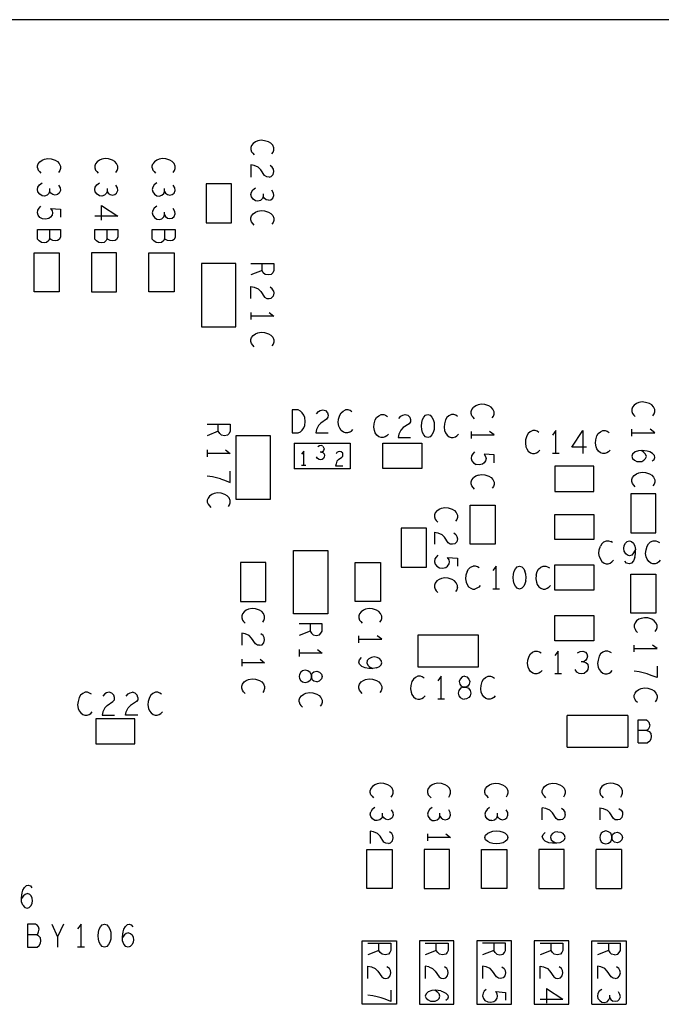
# Model space of a CAD drawing. Extents: x 17.9 to 50.9, y 20.7 to 41.7.
# Tile 12 of 14: x 34.3 to 37.1, y 32.5 to 36.8. Entities that reach past the tile are written whole.
import ezdxf

# ---------------------------------------------------------------- set-up
doc = ezdxf.new("R2010")
doc.units = 0
doc.layers.add('RVP8-IFD_E_bas', color=2, linetype='CONTINUOUS')

msp = doc.modelspace()

# ---------------------------------------------------------------- linework, layer by layer
at = {"layer": 'RVP8-IFD_E_bas'}
for points in [[(43.934, 28.771), (43.934, 36.771), (25.934, 36.771), (25.934, 36.771)], [(35.416, 36.186), (35.421, 36.194), (35.424, 36.203), (35.424, 36.213), (35.419, 36.224), (35.411, 36.233), (35.401, 36.239), (35.384, 36.244), (35.369, 36.246), (35.354, 36.243), (35.344, 36.239), (35.334, 36.232), (35.327, 36.223), (35.324, 36.214), (35.324, 36.205), (35.327, 36.196), (35.333, 36.189), (35.339, 36.182)], [(34.394, 36.125), (34.394, 36.134), (34.397, 36.143), (34.404, 36.152), (34.414, 36.159), (34.424, 36.163), (34.439, 36.166), (34.454, 36.165), (34.471, 36.159), (34.481, 36.153), (34.489, 36.144), (34.494, 36.133), (34.494, 36.123), (34.491, 36.114), (34.486, 36.106)], [(34.736, 36.106), (34.741, 36.114), (34.744, 36.123), (34.744, 36.133), (34.739, 36.144), (34.731, 36.153), (34.721, 36.159), (34.704, 36.165), (34.689, 36.166), (34.674, 36.163), (34.664, 36.159), (34.654, 36.152), (34.647, 36.143), (34.644, 36.134), (34.644, 36.125), (34.647, 36.116), (34.653, 36.109), (34.659, 36.102)], [(34.986, 36.106), (34.991, 36.114), (34.994, 36.123), (34.994, 36.133), (34.989, 36.144), (34.981, 36.153), (34.971, 36.159), (34.954, 36.165), (34.939, 36.166), (34.924, 36.163), (34.914, 36.159), (34.904, 36.152), (34.897, 36.143)], [(34.394, 36.125), (34.397, 36.116), (34.403, 36.109), (34.409, 36.102)], [(34.894, 36.125), (34.894, 36.134), (34.897, 36.143)], [(34.894, 36.125), (34.897, 36.116), (34.903, 36.109)], [(35.403, 36.085), (35.393, 36.087), (35.384, 36.092), (35.368, 36.117), (35.356, 36.129), (35.339, 36.136), (35.324, 36.139), (35.324, 36.085)], [(35.403, 36.085), (35.412, 36.088), (35.421, 36.097), (35.424, 36.11), (35.423, 36.12), (35.417, 36.129), (35.408, 36.136)], [(34.903, 36.109), (34.909, 36.102)], [(34.486, 36.05), (34.493, 36.038), (34.494, 36.027), (34.489, 36.016), (34.481, 36.009), (34.471, 36.007), (34.461, 36.009), (34.452, 36.016), (34.447, 36.023), (34.444, 36.014), (34.436, 36.006), (34.424, 36.003), (34.414, 36.004), (34.404, 36.011), (34.396, 36.021), (34.394, 36.031), (34.396, 36.042), (34.403, 36.052), (34.414, 36.06)], [(34.447, 36.035), (34.447, 36.023)], [(34.664, 36.004), (34.654, 36.011), (34.646, 36.021), (34.644, 36.031), (34.646, 36.042), (34.653, 36.052), (34.664, 36.06)], [(34.697, 36.035), (34.697, 36.023), (34.694, 36.014), (34.686, 36.006), (34.674, 36.003), (34.664, 36.004)], [(34.697, 36.023), (34.702, 36.016), (34.711, 36.009), (34.721, 36.007), (34.731, 36.009), (34.739, 36.016), (34.744, 36.027), (34.743, 36.038), (34.736, 36.05)], [(34.903, 36.052), (34.896, 36.042), (34.894, 36.031), (34.896, 36.021), (34.904, 36.011), (34.914, 36.004), (34.924, 36.003), (34.936, 36.006), (34.944, 36.014), (34.947, 36.023), (34.947, 36.035)], [(34.914, 36.06), (34.903, 36.052)], [(34.947, 36.023), (34.952, 36.016), (34.961, 36.009), (34.971, 36.007), (34.981, 36.009), (34.989, 36.016), (34.994, 36.027), (34.993, 36.038), (34.986, 36.05)], [(35.401, 35.985), (35.391, 35.987), (35.382, 35.994), (35.377, 36.001), (35.374, 35.992), (35.366, 35.984), (35.354, 35.981), (35.344, 35.982), (35.334, 35.989), (35.326, 35.999), (35.324, 36.009), (35.326, 36.02), (35.333, 36.03), (35.344, 36.038)], [(35.401, 35.985), (35.411, 35.987), (35.419, 35.994), (35.424, 36.005), (35.423, 36.016), (35.416, 36.028)], [(35.377, 36.013), (35.377, 36.001)], [(34.458, 35.92), (34.451, 35.911), (34.443, 35.905), (34.429, 35.902), (34.416, 35.903), (34.404, 35.91), (34.397, 35.919), (34.394, 35.93), (34.396, 35.942), (34.401, 35.95), (34.409, 35.958)], [(34.451, 35.949), (34.494, 35.945), (34.494, 35.911)], [(34.451, 35.949), (34.458, 35.938), (34.459, 35.929), (34.458, 35.92)], [(34.673, 35.898), (34.673, 35.962), (34.744, 35.915), (34.644, 35.915)], [(34.914, 35.958), (34.903, 35.95), (34.896, 35.94), (34.894, 35.929), (34.896, 35.919), (34.904, 35.909), (34.914, 35.902), (34.924, 35.901), (34.936, 35.903), (34.944, 35.912), (34.947, 35.921), (34.947, 35.933)], [(34.947, 35.921), (34.952, 35.914), (34.961, 35.907), (34.971, 35.905), (34.981, 35.907), (34.989, 35.914), (34.994, 35.925), (34.993, 35.936), (34.986, 35.948)], [(35.339, 35.876), (35.333, 35.883), (35.327, 35.89), (35.324, 35.899), (35.324, 35.908), (35.327, 35.917), (35.334, 35.926), (35.344, 35.933), (35.354, 35.937), (35.369, 35.94), (35.384, 35.938), (35.401, 35.933), (35.411, 35.927), (35.419, 35.918), (35.424, 35.907), (35.424, 35.897), (35.421, 35.888), (35.416, 35.88)], [(34.447, 35.857), (34.447, 35.818), (34.444, 35.809), (34.434, 35.801), (34.423, 35.799), (34.411, 35.801), (34.401, 35.807), (34.394, 35.815), (34.394, 35.857), (34.494, 35.857), (34.494, 35.823), (34.489, 35.814), (34.482, 35.809), (34.472, 35.807), (34.461, 35.809), (34.452, 35.813), (34.447, 35.818)], [(34.697, 35.818), (34.697, 35.857)], [(34.947, 35.857), (34.947, 35.818)], [(35.324, 35.709), (35.424, 35.709), (35.424, 35.678)], [(35.373, 35.678), (35.373, 35.709)], [(35.399, 35.659), (35.386, 35.661), (35.377, 35.669), (35.373, 35.678), (35.324, 35.659)], [(35.419, 35.668), (35.412, 35.661), (35.399, 35.659)], [(35.424, 35.678), (35.419, 35.668)], [(35.324, 35.556), (35.324, 35.609), (35.339, 35.606), (35.356, 35.599), (35.368, 35.587), (35.384, 35.562), (35.393, 35.557), (35.403, 35.556), (35.412, 35.558)], [(35.423, 35.59), (35.417, 35.599), (35.408, 35.606)], [(35.423, 35.59), (35.424, 35.58), (35.421, 35.567), (35.412, 35.558)], [(35.324, 35.495), (35.324, 35.465)], [(35.424, 35.48), (35.324, 35.48)], [(35.404, 35.495), (35.424, 35.48)], [(35.339, 35.346), (35.333, 35.353), (35.327, 35.36), (35.324, 35.369), (35.324, 35.378), (35.327, 35.387), (35.334, 35.396), (35.344, 35.403), (35.354, 35.407), (35.369, 35.41), (35.384, 35.409), (35.401, 35.403)], [(35.401, 35.403), (35.411, 35.397), (35.419, 35.388), (35.424, 35.377), (35.424, 35.367), (35.421, 35.358), (35.416, 35.35)], [(36.376, 35.036), (36.381, 35.044), (36.384, 35.053), (36.384, 35.063), (36.379, 35.074), (36.371, 35.083), (36.361, 35.089), (36.344, 35.095), (36.329, 35.096), (36.314, 35.093), (36.304, 35.089), (36.294, 35.082)], [(37.076, 35.046), (37.081, 35.054), (37.084, 35.063), (37.084, 35.073), (37.079, 35.084), (37.071, 35.093), (37.061, 35.099), (37.044, 35.104), (37.029, 35.106), (37.014, 35.103), (37.004, 35.099), (36.994, 35.092), (36.987, 35.083), (36.984, 35.074), (36.984, 35.065), (36.987, 35.056), (36.993, 35.049), (36.999, 35.042)], [(35.61, 35.054), (35.618, 35.064), (35.626, 35.069), (35.637, 35.071), (35.649, 35.068), (35.658, 35.059), (35.661, 35.049), (35.66, 35.039), (35.654, 35.031), (35.629, 35.014), (35.618, 35.003), (35.61, 34.986), (35.607, 34.971), (35.661, 34.971)], [(35.736, 34.971), (35.727, 34.974), (35.718, 34.981), (35.711, 34.991), (35.707, 35.001), (35.704, 35.016), (35.706, 35.031), (35.711, 35.048), (35.717, 35.058), (35.726, 35.066), (35.737, 35.071)], [(35.764, 35.063), (35.756, 35.068), (35.748, 35.071), (35.737, 35.071)], [(35.873, 34.961), (35.866, 34.971), (35.862, 34.981), (35.86, 34.996), (35.861, 35.011), (35.866, 35.028), (35.872, 35.038), (35.881, 35.046), (35.892, 35.051), (35.903, 35.051), (35.911, 35.048), (35.919, 35.043)], [(35.969, 35.034), (35.977, 35.044), (35.986, 35.049), (35.996, 35.051), (36.008, 35.048), (36.017, 35.039), (36.02, 35.029), (36.019, 35.019), (36.013, 35.011), (35.988, 34.994), (35.977, 34.983), (35.969, 34.966), (35.966, 34.951), (36.02, 34.951)], [(36.225, 35.043), (36.217, 35.048), (36.208, 35.051), (36.198, 35.051), (36.187, 35.046), (36.178, 35.038), (36.172, 35.028), (36.167, 35.011), (36.166, 34.996)], [(36.299, 35.032), (36.292, 35.039), (36.287, 35.046), (36.284, 35.055), (36.284, 35.064), (36.287, 35.073), (36.294, 35.082)], [(35.134, 35.009), (35.234, 35.009)], [(35.182, 34.978), (35.182, 35.009)], [(35.234, 35.009), (35.234, 34.978), (35.229, 34.968)], [(35.222, 34.961), (35.209, 34.959), (35.196, 34.961), (35.188, 34.969), (35.182, 34.978), (35.134, 34.959)], [(35.229, 34.968), (35.222, 34.961)], [(35.754, 34.974), (35.745, 34.971), (35.736, 34.971)], [(35.754, 34.974), (35.762, 34.979), (35.768, 34.986)], [(35.923, 34.966), (35.917, 34.959), (35.909, 34.954), (35.9, 34.951), (35.891, 34.951), (35.882, 34.954), (35.873, 34.961)], [(36.166, 34.996), (36.168, 34.981), (36.172, 34.971), (36.179, 34.961), (36.188, 34.954), (36.197, 34.951), (36.206, 34.951), (36.215, 34.954), (36.222, 34.959), (36.229, 34.966)], [(36.284, 34.977), (36.284, 34.947)], [(36.284, 34.962), (36.384, 34.962)], [(36.384, 34.962), (36.364, 34.977)], [(36.579, 34.973), (36.571, 34.978), (36.563, 34.981), (36.552, 34.981), (36.541, 34.976), (36.532, 34.968), (36.526, 34.958), (36.521, 34.941), (36.52, 34.926), (36.522, 34.911), (36.526, 34.901), (36.533, 34.891), (36.542, 34.884), (36.551, 34.881), (36.56, 34.881), (36.569, 34.884), (36.576, 34.889), (36.583, 34.896)], [(36.653, 34.881), (36.653, 34.981), (36.638, 34.961)], [(36.787, 34.909), (36.723, 34.909), (36.77, 34.981), (36.77, 34.881)], [(36.857, 34.881), (36.848, 34.884), (36.839, 34.891), (36.832, 34.901), (36.828, 34.911), (36.826, 34.926), (36.827, 34.941), (36.832, 34.958), (36.838, 34.968), (36.847, 34.976), (36.858, 34.981), (36.868, 34.981), (36.877, 34.978), (36.885, 34.973)], [(36.984, 34.957), (36.984, 34.987)], [(36.984, 34.972), (37.084, 34.972), (37.064, 34.987)], [(35.512, 34.927), (35.512, 34.815)], [(35.512, 34.927), (35.756, 34.927)], [(35.637, 34.913), (35.63, 34.916), (35.623, 34.915), (35.616, 34.911)], [(35.637, 34.913), (35.641, 34.908), (35.643, 34.902), (35.641, 34.895), (35.637, 34.89), (35.632, 34.887), (35.626, 34.887)], [(35.756, 34.927), (35.756, 34.815)], [(35.134, 34.897), (35.134, 34.867)], [(35.234, 34.882), (35.134, 34.882)], [(35.214, 34.897), (35.234, 34.882)], [(35.554, 34.829), (35.554, 34.891), (35.545, 34.879)], [(35.632, 34.887), (35.638, 34.885), (35.643, 34.88), (35.645, 34.873), (35.644, 34.867), (35.64, 34.86), (35.634, 34.855), (35.628, 34.854), (35.621, 34.855), (35.615, 34.859), (35.61, 34.867)], [(35.704, 34.889), (35.699, 34.886), (35.695, 34.88)], [(35.699, 34.848), (35.706, 34.855), (35.721, 34.865), (35.724, 34.87), (35.725, 34.877), (35.724, 34.883), (35.718, 34.888), (35.711, 34.89), (35.704, 34.889)], [(36.299, 34.888), (36.291, 34.88), (36.286, 34.871), (36.284, 34.86), (36.287, 34.849), (36.294, 34.84), (36.306, 34.833)], [(36.384, 34.875), (36.341, 34.879), (36.347, 34.868), (36.349, 34.859), (36.347, 34.85), (36.341, 34.841), (36.333, 34.835), (36.319, 34.832), (36.306, 34.833)], [(36.384, 34.841), (36.384, 34.875)], [(36.668, 34.881), (36.638, 34.881)], [(36.889, 34.896), (36.882, 34.889), (36.875, 34.884), (36.866, 34.881), (36.857, 34.881)], [(37.072, 34.849), (37.081, 34.855), (37.084, 34.864), (37.083, 34.873), (37.074, 34.882), (37.063, 34.888), (37.051, 34.892), (37.029, 34.894), (37.013, 34.893), (36.998, 34.888), (36.987, 34.879), (36.984, 34.869), (36.987, 34.86), (36.996, 34.852), (37.006, 34.847), (37.016, 34.846), (37.028, 34.847), (37.037, 34.852), (37.044, 34.859), (37.048, 34.868), (37.044, 34.878), (37.037, 34.885), (37.026, 34.894)], [(35.563, 34.829), (35.545, 34.829)], [(35.699, 34.848), (35.695, 34.837), (35.693, 34.828), (35.725, 34.828)], [(35.191, 34.771), (35.209, 34.765), (35.234, 34.755), (35.234, 34.805)], [(35.756, 34.815), (35.512, 34.815)], [(36.314, 34.787), (36.304, 34.783), (36.294, 34.776)], [(36.314, 34.787), (36.329, 34.79), (36.344, 34.789), (36.361, 34.783), (36.371, 34.777), (36.379, 34.768), (36.384, 34.757), (36.384, 34.747), (36.381, 34.738), (36.376, 34.73)], [(36.999, 34.736), (36.993, 34.743), (36.987, 34.75), (36.984, 34.759), (36.984, 34.768), (36.987, 34.777), (36.994, 34.786), (37.004, 34.793), (37.014, 34.797), (37.029, 34.8), (37.044, 34.799), (37.061, 34.793), (37.071, 34.787), (37.079, 34.778), (37.084, 34.767), (37.084, 34.757), (37.081, 34.748), (37.076, 34.74)], [(35.191, 34.771), (35.174, 34.776), (35.156, 34.78), (35.134, 34.783)], [(36.299, 34.726), (36.292, 34.733), (36.287, 34.74), (36.284, 34.749), (36.284, 34.758), (36.287, 34.767), (36.294, 34.776)], [(35.226, 34.65), (35.231, 34.658), (35.234, 34.667), (35.234, 34.677), (35.229, 34.688), (35.221, 34.697), (35.211, 34.703), (35.194, 34.708), (35.179, 34.71), (35.164, 34.707), (35.154, 34.703), (35.144, 34.696), (35.138, 34.687), (35.134, 34.678), (35.134, 34.669), (35.138, 34.66), (35.143, 34.653), (35.149, 34.646)], [(36.134, 34.632), (36.127, 34.623), (36.124, 34.614), (36.124, 34.605), (36.127, 34.596), (36.132, 34.589), (36.139, 34.582)], [(36.134, 34.632), (36.144, 34.639), (36.154, 34.643), (36.169, 34.646), (36.184, 34.645), (36.201, 34.639), (36.211, 34.633), (36.219, 34.624), (36.224, 34.613), (36.224, 34.603), (36.221, 34.594), (36.216, 34.586)], [(36.124, 34.539), (36.139, 34.536), (36.156, 34.529), (36.167, 34.517)], [(36.124, 34.539), (36.124, 34.486)], [(36.208, 34.536), (36.217, 34.529), (36.222, 34.52), (36.224, 34.51), (36.221, 34.497), (36.213, 34.488), (36.202, 34.486), (36.193, 34.487), (36.184, 34.492), (36.167, 34.517)], [(36.853, 34.488), (36.847, 34.478)], [(36.853, 34.488), (36.862, 34.496)], [(36.862, 34.496), (36.873, 34.501), (36.883, 34.501), (36.892, 34.498)], [(36.9, 34.493), (36.892, 34.498)], [(37.085, 34.401), (37.076, 34.401), (37.067, 34.404), (37.058, 34.411), (37.051, 34.421), (37.047, 34.431), (37.044, 34.446), (37.046, 34.461), (37.051, 34.478), (37.057, 34.488), (37.066, 34.496), (37.077, 34.501)], [(37.077, 34.501), (37.088, 34.501)], [(37.088, 34.501), (37.096, 34.498), (37.104, 34.493)], [(36.843, 34.431), (36.84, 34.446), (36.842, 34.461), (36.847, 34.478)], [(36.997, 34.429), (37, 34.444), (37, 34.463)], [(36.139, 34.438), (36.131, 34.43), (36.126, 34.422), (36.124, 34.41), (36.127, 34.399), (36.134, 34.39), (36.146, 34.383), (36.159, 34.382), (36.173, 34.385), (36.181, 34.391), (36.188, 34.4), (36.189, 34.409), (36.188, 34.418), (36.181, 34.429), (36.224, 34.425), (36.224, 34.391)], [(36.843, 34.431), (36.847, 34.421), (36.854, 34.411)], [(36.854, 34.411), (36.863, 34.404), (36.872, 34.401), (36.881, 34.401), (36.89, 34.404), (36.897, 34.409), (36.904, 34.416)], [(36.997, 34.429), (36.991, 34.414), (36.982, 34.404), (36.972, 34.401), (36.961, 34.404), (36.953, 34.413)], [(37.108, 34.416), (37.102, 34.409), (37.094, 34.404), (37.085, 34.401)], [(36.266, 34.368), (36.261, 34.351), (36.259, 34.336), (36.262, 34.321), (36.266, 34.311), (36.273, 34.301), (36.282, 34.294), (36.291, 34.291), (36.3, 34.291)], [(36.266, 34.368), (36.272, 34.378), (36.281, 34.386), (36.292, 34.391)], [(36.319, 34.383), (36.311, 34.388), (36.303, 34.391), (36.292, 34.391)], [(36.393, 34.291), (36.393, 34.391), (36.378, 34.371)], [(36.495, 34.291), (36.485, 34.294), (36.477, 34.303), (36.472, 34.313), (36.468, 34.326), (36.467, 34.341), (36.468, 34.356), (36.472, 34.369), (36.477, 34.379), (36.485, 34.388), (36.495, 34.391), (36.505, 34.388), (36.513, 34.379), (36.518, 34.369)], [(36.522, 34.326), (36.523, 34.341), (36.522, 34.356), (36.518, 34.369)], [(36.567, 34.351), (36.572, 34.368), (36.578, 34.378), (36.587, 34.386), (36.598, 34.391), (36.609, 34.391), (36.617, 34.388), (36.625, 34.383)], [(36.224, 34.297), (36.224, 34.307), (36.219, 34.318), (36.211, 34.327), (36.201, 34.333), (36.184, 34.339), (36.169, 34.34), (36.154, 34.337), (36.144, 34.333), (36.134, 34.326), (36.127, 34.317), (36.124, 34.308), (36.124, 34.299), (36.127, 34.29), (36.132, 34.283), (36.139, 34.276)], [(36.522, 34.326), (36.518, 34.313), (36.513, 34.303), (36.505, 34.294), (36.495, 34.291)], [(36.567, 34.351), (36.565, 34.336), (36.568, 34.321), (36.572, 34.311), (36.579, 34.301), (36.588, 34.294), (36.597, 34.291), (36.606, 34.291), (36.615, 34.294), (36.623, 34.299), (36.629, 34.306)], [(36.224, 34.297), (36.221, 34.288), (36.216, 34.28)], [(36.323, 34.306), (36.317, 34.299), (36.309, 34.294), (36.3, 34.291)], [(36.408, 34.291), (36.378, 34.291)], [(35.376, 34.146), (35.381, 34.154), (35.384, 34.163), (35.384, 34.173), (35.379, 34.184), (35.371, 34.193), (35.361, 34.199), (35.344, 34.204), (35.329, 34.206), (35.314, 34.203), (35.304, 34.199), (35.294, 34.192), (35.287, 34.183), (35.284, 34.174), (35.284, 34.165), (35.287, 34.156), (35.292, 34.149), (35.299, 34.142)], [(35.886, 34.146), (35.891, 34.154), (35.894, 34.163), (35.894, 34.173), (35.889, 34.184), (35.881, 34.193), (35.871, 34.199), (35.854, 34.204), (35.839, 34.206), (35.824, 34.203), (35.814, 34.199), (35.804, 34.192), (35.798, 34.183), (35.794, 34.174), (35.794, 34.165), (35.798, 34.156), (35.803, 34.149), (35.809, 34.142)], [(37.086, 34.106), (37.091, 34.114), (37.094, 34.123), (37.094, 34.133), (37.089, 34.144), (37.081, 34.153), (37.071, 34.159), (37.054, 34.165), (37.039, 34.166), (37.024, 34.163), (37.014, 34.159), (37.004, 34.152), (36.998, 34.143), (36.994, 34.134), (36.994, 34.125), (36.998, 34.116), (37.002, 34.109), (37.009, 34.102)], [(35.362, 34.046), (35.353, 34.047), (35.344, 34.052), (35.327, 34.077), (35.316, 34.089), (35.299, 34.096), (35.284, 34.099), (35.284, 34.046)], [(35.634, 34.139), (35.534, 34.139)], [(35.583, 34.139), (35.583, 34.108), (35.534, 34.089)], [(35.583, 34.108), (35.588, 34.099), (35.596, 34.091), (35.609, 34.089), (35.623, 34.091), (35.629, 34.098), (35.634, 34.108), (35.634, 34.139)], [(35.362, 34.046), (35.373, 34.048), (35.381, 34.057), (35.384, 34.07), (35.382, 34.08), (35.377, 34.089), (35.368, 34.096)], [(35.794, 34.057), (35.794, 34.087)], [(35.794, 34.072), (35.894, 34.072), (35.874, 34.087)], [(35.614, 34.027), (35.634, 34.012), (35.534, 34.012)], [(35.534, 34.027), (35.534, 33.997)], [(36.536, 33.941), (36.532, 33.951), (36.529, 33.966), (36.531, 33.981), (36.536, 33.998), (36.542, 34.008), (36.551, 34.016), (36.562, 34.021), (36.572, 34.021), (36.581, 34.018), (36.589, 34.013)], [(36.663, 33.921), (36.663, 34.021), (36.648, 34.001)], [(36.747, 34.013), (36.759, 34.019), (36.77, 34.021), (36.782, 34.016), (36.788, 34.008), (36.791, 33.998)], [(36.879, 34.021), (36.868, 34.021), (36.857, 34.016), (36.848, 34.008), (36.842, 33.998), (36.837, 33.981), (36.835, 33.966), (36.838, 33.951), (36.842, 33.941), (36.849, 33.931), (36.858, 33.924), (36.867, 33.921), (36.876, 33.921), (36.885, 33.924), (36.893, 33.929), (36.899, 33.936)], [(36.895, 34.013), (36.887, 34.018), (36.879, 34.021)], [(36.994, 34.017), (36.994, 34.047)], [(36.994, 34.032), (37.094, 34.032), (37.074, 34.047)], [(35.284, 33.985), (35.284, 33.955)], [(35.384, 33.97), (35.284, 33.97)], [(35.364, 33.985), (35.384, 33.97)], [(35.871, 33.947), (35.856, 33.945), (35.838, 33.945), (35.822, 33.947), (35.807, 33.954), (35.798, 33.963), (35.794, 33.973), (35.798, 33.983), (35.806, 33.992)], [(35.831, 33.979), (35.829, 33.97), (35.833, 33.96), (35.841, 33.952), (35.856, 33.945)], [(35.871, 33.947), (35.884, 33.954), (35.891, 33.961), (35.894, 33.97), (35.891, 33.98), (35.884, 33.988), (35.874, 33.993), (35.861, 33.995), (35.849, 33.993), (35.838, 33.987), (35.831, 33.979)], [(36.774, 33.974), (36.783, 33.971), (36.792, 33.963), (36.794, 33.951), (36.793, 33.941), (36.787, 33.931), (36.777, 33.923), (36.766, 33.921), (36.755, 33.923), (36.745, 33.929), (36.737, 33.941)], [(36.791, 33.998), (36.788, 33.988), (36.782, 33.979), (36.774, 33.974), (36.763, 33.974)], [(35.549, 33.935), (35.541, 33.929), (35.536, 33.919), (35.534, 33.91), (35.536, 33.901), (35.541, 33.891)], [(35.588, 33.916), (35.583, 33.928), (35.572, 33.935), (35.561, 33.938), (35.549, 33.935)], [(35.588, 33.916), (35.591, 33.924), (35.599, 33.93), (35.611, 33.933), (35.623, 33.929), (35.631, 33.92), (35.634, 33.91), (35.631, 33.9)], [(36.593, 33.936), (36.586, 33.929), (36.579, 33.924), (36.57, 33.921), (36.561, 33.921), (36.552, 33.924), (36.543, 33.931), (36.536, 33.941)], [(37.094, 33.905), (37.069, 33.915), (37.051, 33.921), (37.034, 33.926), (37.016, 33.93), (36.994, 33.933)], [(37.094, 33.955), (37.094, 33.905)], [(35.299, 33.836), (35.292, 33.843), (35.287, 33.85), (35.284, 33.859), (35.284, 33.868), (35.287, 33.877), (35.294, 33.886), (35.304, 33.893), (35.314, 33.897), (35.329, 33.9), (35.344, 33.898), (35.361, 33.893), (35.371, 33.887), (35.379, 33.878), (35.384, 33.867), (35.384, 33.857), (35.381, 33.848), (35.376, 33.84)], [(35.583, 33.892), (35.572, 33.885), (35.561, 33.882), (35.549, 33.885), (35.541, 33.891)], [(35.583, 33.892), (35.588, 33.904), (35.588, 33.916), (35.588, 33.904), (35.591, 33.896)], [(35.611, 33.887), (35.599, 33.89), (35.591, 33.896)], [(35.611, 33.887), (35.623, 33.891), (35.631, 33.9)], [(35.809, 33.836), (35.803, 33.843), (35.798, 33.85), (35.794, 33.859), (35.794, 33.868), (35.798, 33.877), (35.804, 33.886), (35.814, 33.893), (35.824, 33.897), (35.839, 33.9), (35.854, 33.898), (35.871, 33.893), (35.881, 33.887), (35.889, 33.878), (35.894, 33.867), (35.894, 33.857), (35.891, 33.848), (35.886, 33.84)], [(36.079, 33.903), (36.071, 33.908), (36.063, 33.911), (36.052, 33.911), (36.041, 33.906), (36.032, 33.898), (36.026, 33.888), (36.021, 33.871), (36.02, 33.856), (36.022, 33.841), (36.026, 33.831), (36.033, 33.821), (36.042, 33.814), (36.051, 33.811), (36.06, 33.811), (36.069, 33.814), (36.076, 33.819), (36.083, 33.826)], [(36.153, 33.811), (36.153, 33.911), (36.138, 33.891)], [(36.255, 33.911), (36.245, 33.908), (36.236, 33.899), (36.232, 33.888), (36.235, 33.876), (36.241, 33.868)], [(36.255, 33.911), (36.265, 33.908), (36.274, 33.899), (36.278, 33.888), (36.275, 33.876), (36.269, 33.868), (36.262, 33.864), (36.249, 33.864), (36.241, 33.868)], [(36.375, 33.814), (36.366, 33.811), (36.357, 33.811), (36.348, 33.814), (36.339, 33.821), (36.332, 33.831), (36.328, 33.841), (36.326, 33.856), (36.327, 33.871), (36.332, 33.888), (36.338, 33.898), (36.347, 33.906), (36.358, 33.911), (36.368, 33.911), (36.377, 33.908), (36.385, 33.903)], [(36.678, 33.921), (36.648, 33.921)], [(34.629, 33.833), (34.621, 33.838), (34.612, 33.841), (34.602, 33.841), (34.591, 33.836), (34.582, 33.828), (34.576, 33.818), (34.571, 33.801), (34.569, 33.786), (34.572, 33.771), (34.576, 33.761), (34.583, 33.751), (34.592, 33.744), (34.601, 33.741), (34.61, 33.741), (34.619, 33.744), (34.626, 33.749), (34.633, 33.756)], [(34.73, 33.819), (34.727, 33.829), (34.718, 33.838), (34.706, 33.841), (34.695, 33.839), (34.687, 33.834), (34.679, 33.824)], [(34.781, 33.824), (34.789, 33.834), (34.798, 33.839), (34.808, 33.841)], [(34.832, 33.819), (34.829, 33.829), (34.82, 33.838), (34.808, 33.841)], [(34.918, 33.841), (34.908, 33.841), (34.897, 33.836), (34.888, 33.828), (34.882, 33.818), (34.877, 33.801), (34.875, 33.786), (34.878, 33.771), (34.882, 33.761), (34.889, 33.751), (34.898, 33.744), (34.907, 33.741), (34.916, 33.741), (34.925, 33.744), (34.932, 33.749), (34.939, 33.756)], [(34.935, 33.833), (34.927, 33.838), (34.918, 33.841)], [(36.249, 33.864), (36.237, 33.859), (36.23, 33.849), (36.227, 33.838), (36.23, 33.826), (36.236, 33.818), (36.246, 33.813), (36.255, 33.811)], [(36.249, 33.864), (36.262, 33.864), (36.273, 33.859), (36.28, 33.849), (36.283, 33.838), (36.28, 33.826), (36.274, 33.818), (36.264, 33.813), (36.255, 33.811)], [(37.009, 33.796), (37.002, 33.803), (36.998, 33.81), (36.994, 33.819), (36.994, 33.828), (36.998, 33.837), (37.004, 33.846), (37.014, 33.853), (37.024, 33.857), (37.039, 33.86), (37.054, 33.859), (37.071, 33.853), (37.081, 33.847), (37.089, 33.838), (37.094, 33.827), (37.094, 33.817), (37.091, 33.808), (37.086, 33.8)], [(34.698, 33.784), (34.723, 33.801), (34.729, 33.809), (34.73, 33.819)], [(34.832, 33.819), (34.831, 33.809), (34.825, 33.801), (34.8, 33.784), (34.789, 33.773)], [(35.534, 33.799), (35.534, 33.808), (35.537, 33.817), (35.544, 33.826), (35.554, 33.833), (35.564, 33.837), (35.579, 33.84), (35.594, 33.839), (35.611, 33.833), (35.621, 33.827), (35.629, 33.818), (35.634, 33.807), (35.634, 33.797), (35.631, 33.788), (35.626, 33.78)], [(35.534, 33.799), (35.537, 33.79), (35.542, 33.783), (35.549, 33.776)], [(36.168, 33.811), (36.138, 33.811)], [(36.389, 33.826), (36.382, 33.819), (36.375, 33.814)], [(34.698, 33.784), (34.687, 33.773), (34.679, 33.756), (34.676, 33.741), (34.73, 33.741)], [(34.832, 33.741), (34.778, 33.741), (34.781, 33.756), (34.789, 33.773)], [(36.702, 33.602), (36.702, 33.74)], [(36.966, 33.74), (36.702, 33.74)], [(36.966, 33.74), (36.966, 33.602)], [(37.011, 33.621), (37.011, 33.721), (37.045, 33.721)], [(37.062, 33.699), (37.059, 33.709), (37.054, 33.716), (37.045, 33.721)], [(37.062, 33.699), (37.059, 33.688), (37.055, 33.679), (37.05, 33.674), (37.011, 33.674)], [(37.05, 33.674), (37.059, 33.671), (37.067, 33.661), (37.069, 33.649), (37.067, 33.638), (37.062, 33.628), (37.053, 33.621)], [(36.702, 33.602), (36.966, 33.602)], [(37.011, 33.621), (37.053, 33.621)], [(35.936, 33.385), (35.941, 33.393), (35.944, 33.402), (35.944, 33.412), (35.939, 33.423), (35.931, 33.432), (35.921, 33.438), (35.904, 33.444), (35.889, 33.445), (35.874, 33.442), (35.864, 33.438), (35.854, 33.431), (35.847, 33.422), (35.844, 33.413)], [(35.847, 33.395), (35.844, 33.404), (35.844, 33.413)], [(36.154, 33.444), (36.139, 33.445), (36.124, 33.442), (36.114, 33.438), (36.104, 33.431), (36.097, 33.422), (36.094, 33.413), (36.094, 33.404), (36.097, 33.395), (36.103, 33.388), (36.109, 33.381)], [(36.186, 33.385), (36.191, 33.393), (36.194, 33.402), (36.194, 33.412), (36.189, 33.423), (36.181, 33.432), (36.171, 33.438), (36.154, 33.444)], [(36.359, 33.381), (36.353, 33.388), (36.347, 33.395), (36.344, 33.404), (36.344, 33.413), (36.347, 33.422), (36.354, 33.431), (36.364, 33.438), (36.374, 33.442), (36.389, 33.445), (36.404, 33.444), (36.421, 33.438), (36.431, 33.432), (36.439, 33.423), (36.444, 33.412), (36.444, 33.402), (36.441, 33.393), (36.436, 33.385)], [(36.603, 33.388), (36.597, 33.395), (36.594, 33.404), (36.594, 33.413), (36.597, 33.422)], [(36.597, 33.422), (36.604, 33.431), (36.614, 33.438), (36.624, 33.442), (36.639, 33.445), (36.654, 33.444), (36.671, 33.438), (36.681, 33.432), (36.689, 33.423), (36.694, 33.412), (36.694, 33.402), (36.691, 33.393), (36.686, 33.385)], [(36.889, 33.445), (36.874, 33.442), (36.864, 33.438), (36.854, 33.431), (36.847, 33.422), (36.844, 33.413), (36.844, 33.404), (36.847, 33.395), (36.853, 33.388), (36.859, 33.381)], [(36.936, 33.385), (36.941, 33.393), (36.944, 33.402), (36.944, 33.412), (36.939, 33.423), (36.931, 33.432), (36.921, 33.438), (36.904, 33.444), (36.889, 33.445)], [(35.847, 33.395), (35.853, 33.388), (35.859, 33.381)], [(36.609, 33.381), (36.603, 33.388)], [(35.864, 33.339), (35.853, 33.331), (35.846, 33.321)], [(35.936, 33.329), (35.943, 33.317), (35.944, 33.306)], [(36.114, 33.339), (36.103, 33.331), (36.096, 33.321), (36.094, 33.31), (36.096, 33.3), (36.104, 33.29), (36.114, 33.283), (36.124, 33.282), (36.136, 33.285), (36.144, 33.293), (36.147, 33.302), (36.147, 33.314)], [(36.147, 33.302), (36.153, 33.295), (36.161, 33.288), (36.171, 33.286), (36.181, 33.288), (36.189, 33.295), (36.194, 33.306), (36.193, 33.317), (36.186, 33.329)], [(36.364, 33.339), (36.353, 33.331), (36.346, 33.321), (36.344, 33.31), (36.346, 33.3)], [(36.403, 33.295), (36.411, 33.288), (36.421, 33.286), (36.431, 33.288), (36.439, 33.295), (36.444, 33.306), (36.443, 33.317), (36.436, 33.329)], [(36.594, 33.285), (36.594, 33.338)], [(36.682, 33.287), (36.673, 33.285), (36.662, 33.286), (36.654, 33.291), (36.638, 33.316), (36.626, 33.328), (36.609, 33.335), (36.594, 33.338)], [(36.694, 33.309), (36.693, 33.319), (36.688, 33.328), (36.678, 33.335)], [(36.844, 33.338), (36.859, 33.335), (36.876, 33.328), (36.888, 33.316)], [(36.844, 33.338), (36.844, 33.285)], [(36.928, 33.335), (36.938, 33.328), (36.943, 33.319), (36.944, 33.309), (36.941, 33.296), (36.932, 33.287), (36.923, 33.285)], [(35.921, 33.286), (35.911, 33.288), (35.903, 33.295), (35.897, 33.302), (35.894, 33.293), (35.886, 33.285), (35.874, 33.282), (35.864, 33.283), (35.854, 33.29), (35.846, 33.3), (35.844, 33.31), (35.846, 33.321)], [(35.897, 33.302), (35.897, 33.314)], [(35.944, 33.306), (35.939, 33.295), (35.931, 33.288), (35.921, 33.286)], [(36.374, 33.282), (36.364, 33.283), (36.354, 33.29), (36.346, 33.3)], [(36.374, 33.282), (36.386, 33.285), (36.394, 33.293)], [(36.397, 33.314), (36.397, 33.302), (36.394, 33.293)], [(36.403, 33.295), (36.397, 33.302)], [(36.682, 33.287), (36.691, 33.296)], [(36.694, 33.309), (36.691, 33.296)], [(36.923, 33.285), (36.912, 33.286), (36.904, 33.291), (36.888, 33.316)], [(35.923, 33.182), (35.912, 33.184), (35.904, 33.189), (35.888, 33.214), (35.876, 33.226), (35.859, 33.233), (35.844, 33.236), (35.844, 33.182)], [(35.923, 33.182), (35.932, 33.185), (35.941, 33.194), (35.944, 33.207), (35.943, 33.217), (35.938, 33.226), (35.928, 33.233)], [(36.174, 33.224), (36.194, 33.209), (36.094, 33.209)], [(36.094, 33.224), (36.094, 33.194)], [(36.394, 33.181), (36.379, 33.182), (36.366, 33.186), (36.356, 33.191), (36.347, 33.199), (36.344, 33.209), (36.347, 33.219), (36.356, 33.227), (36.366, 33.232), (36.379, 33.236), (36.394, 33.237), (36.409, 33.236), (36.423, 33.232)], [(36.423, 33.232), (36.432, 33.227), (36.441, 33.219), (36.444, 33.209), (36.441, 33.199), (36.432, 33.191)], [(36.594, 33.212), (36.597, 33.222)], [(36.594, 33.212), (36.597, 33.201), (36.607, 33.193)], [(36.597, 33.222), (36.606, 33.231)], [(36.661, 33.234), (36.649, 33.232), (36.638, 33.226), (36.631, 33.218), (36.629, 33.209), (36.632, 33.199), (36.641, 33.191), (36.656, 33.184), (36.638, 33.184), (36.623, 33.186), (36.607, 33.193)], [(36.691, 33.2), (36.684, 33.193), (36.671, 33.186), (36.656, 33.184)], [(36.661, 33.234), (36.674, 33.232), (36.684, 33.227)], [(36.691, 33.2), (36.694, 33.209), (36.691, 33.219), (36.684, 33.227)], [(36.846, 33.218), (36.844, 33.209), (36.846, 33.2), (36.851, 33.19), (36.859, 33.184), (36.871, 33.181), (36.882, 33.184), (36.893, 33.191), (36.897, 33.203), (36.897, 33.215), (36.897, 33.203)], [(36.897, 33.215), (36.893, 33.227), (36.882, 33.234), (36.871, 33.237), (36.859, 33.234), (36.851, 33.228), (36.846, 33.218)], [(36.897, 33.215), (36.901, 33.223)], [(36.921, 33.186), (36.909, 33.189), (36.901, 33.195), (36.897, 33.203)], [(36.901, 33.223), (36.909, 33.229), (36.921, 33.232), (36.932, 33.228), (36.941, 33.219), (36.944, 33.209), (36.941, 33.199), (36.932, 33.19), (36.921, 33.186)], [(36.432, 33.191), (36.423, 33.186), (36.409, 33.182), (36.394, 33.181)], [(36.829, 32.986), (36.829, 33.156)], [(36.939, 33.156), (36.829, 33.156)], [(36.939, 33.156), (36.939, 32.986)], [(34.33, 32.914), (34.325, 32.929), (34.324, 32.946), (34.327, 32.968), (34.33, 32.979), (34.337, 32.991), (34.346, 32.999), (34.354, 33.001), (34.363, 32.998), (34.37, 32.989)], [(36.829, 32.986), (36.939, 32.986)], [(34.36, 32.961), (34.351, 32.964), (34.34, 32.961), (34.333, 32.954), (34.324, 32.943)], [(34.33, 32.914), (34.339, 32.904), (34.349, 32.901), (34.358, 32.904), (34.366, 32.913), (34.371, 32.923), (34.372, 32.933), (34.371, 32.944), (34.366, 32.954), (34.36, 32.961)], [(34.351, 32.831), (34.351, 32.731), (34.393, 32.731), (34.402, 32.738), (34.407, 32.748), (34.409, 32.759), (34.407, 32.771), (34.399, 32.781), (34.39, 32.784), (34.351, 32.784)], [(34.39, 32.784), (34.395, 32.789), (34.399, 32.798), (34.402, 32.809), (34.399, 32.819), (34.394, 32.826), (34.385, 32.831), (34.351, 32.831)], [(34.457, 32.831), (34.482, 32.776), (34.482, 32.731)], [(34.507, 32.831), (34.482, 32.776)], [(34.584, 32.731), (34.584, 32.831), (34.569, 32.811)], [(34.789, 32.731), (34.779, 32.734), (34.77, 32.744), (34.765, 32.759), (34.764, 32.776), (34.767, 32.798), (34.77, 32.809), (34.777, 32.821), (34.786, 32.829), (34.794, 32.831), (34.803, 32.828)], [(34.803, 32.828), (34.81, 32.819)], [(34.791, 32.794), (34.78, 32.791), (34.773, 32.784), (34.764, 32.773)], [(34.791, 32.794), (34.799, 32.791)], [(34.806, 32.784), (34.811, 32.774), (34.812, 32.763), (34.811, 32.753), (34.806, 32.743), (34.798, 32.734)], [(34.799, 32.791), (34.806, 32.784)], [(34.599, 32.731), (34.569, 32.731)], [(34.798, 32.734), (34.789, 32.731)], [(35.834, 32.748), (35.934, 32.748), (35.934, 32.717), (35.929, 32.707), (35.923, 32.7), (35.909, 32.698)], [(35.882, 32.717), (35.882, 32.748)], [(36.084, 32.748), (36.184, 32.748), (36.184, 32.717), (36.179, 32.707), (36.173, 32.7), (36.159, 32.698), (36.146, 32.7), (36.138, 32.708), (36.132, 32.717), (36.132, 32.748)], [(36.434, 32.748), (36.334, 32.748)], [(36.382, 32.748), (36.382, 32.717), (36.334, 32.698)], [(36.388, 32.708), (36.396, 32.7), (36.409, 32.698), (36.423, 32.7), (36.429, 32.707), (36.434, 32.717), (36.434, 32.748)], [(36.584, 32.748), (36.684, 32.748)], [(36.684, 32.748), (36.684, 32.717), (36.679, 32.707), (36.673, 32.7), (36.659, 32.698), (36.646, 32.7), (36.638, 32.708), (36.632, 32.717), (36.584, 32.698)], [(36.632, 32.717), (36.632, 32.748)], [(36.809, 32.483), (36.809, 32.759)], [(36.809, 32.759), (36.959, 32.759), (36.959, 32.483)], [(36.834, 32.748), (36.934, 32.748)], [(36.882, 32.748), (36.882, 32.717), (36.888, 32.708), (36.896, 32.7)], [(36.909, 32.698), (36.923, 32.7), (36.929, 32.707), (36.934, 32.717), (36.934, 32.748)], [(35.909, 32.698), (35.896, 32.7), (35.888, 32.708), (35.882, 32.717), (35.834, 32.698)], [(36.132, 32.717), (36.084, 32.698)], [(36.388, 32.708), (36.382, 32.717)], [(36.882, 32.717), (36.834, 32.698)], [(36.909, 32.698), (36.896, 32.7)], [(35.834, 32.595), (35.834, 32.648), (35.849, 32.645), (35.866, 32.638), (35.877, 32.626), (35.894, 32.601), (35.903, 32.596), (35.912, 32.595), (35.923, 32.597), (35.931, 32.606), (35.934, 32.619), (35.932, 32.629), (35.928, 32.638), (35.917, 32.645)], [(36.084, 32.648), (36.084, 32.595)], [(36.099, 32.645), (36.084, 32.648)], [(36.099, 32.645), (36.116, 32.638), (36.127, 32.626), (36.144, 32.601), (36.153, 32.596), (36.162, 32.595), (36.173, 32.597), (36.181, 32.606), (36.184, 32.619), (36.182, 32.629), (36.178, 32.638), (36.167, 32.645)], [(36.334, 32.648), (36.334, 32.595)], [(36.412, 32.595), (36.403, 32.596), (36.394, 32.601), (36.377, 32.626), (36.366, 32.638), (36.349, 32.645), (36.334, 32.648)], [(36.417, 32.645), (36.428, 32.638), (36.432, 32.629), (36.434, 32.619), (36.431, 32.606), (36.423, 32.597), (36.412, 32.595)], [(36.584, 32.595), (36.584, 32.648), (36.599, 32.645)], [(36.599, 32.645), (36.616, 32.638), (36.627, 32.626), (36.644, 32.601), (36.653, 32.596), (36.662, 32.595), (36.673, 32.597), (36.681, 32.606), (36.684, 32.619), (36.682, 32.629), (36.678, 32.638), (36.667, 32.645)], [(36.834, 32.648), (36.834, 32.595)], [(36.894, 32.601), (36.877, 32.626), (36.866, 32.638), (36.849, 32.645), (36.834, 32.648)], [(36.912, 32.595), (36.923, 32.597), (36.931, 32.606), (36.934, 32.619), (36.932, 32.629), (36.928, 32.638), (36.917, 32.645)], [(36.912, 32.595), (36.903, 32.596), (36.894, 32.601)], [(35.934, 32.494), (35.909, 32.504), (35.891, 32.51), (35.874, 32.515), (35.856, 32.519), (35.834, 32.522)], [(35.934, 32.544), (35.934, 32.494)], [(36.151, 32.541), (36.129, 32.543), (36.112, 32.542), (36.097, 32.537), (36.088, 32.528), (36.084, 32.518), (36.088, 32.509), (36.096, 32.501), (36.106, 32.496), (36.116, 32.495), (36.127, 32.496), (36.138, 32.501), (36.144, 32.508), (36.147, 32.517), (36.144, 32.527), (36.138, 32.534), (36.126, 32.543)], [(36.151, 32.541), (36.162, 32.537), (36.174, 32.53), (36.182, 32.522), (36.184, 32.513), (36.181, 32.504), (36.173, 32.498)], [(36.349, 32.547), (36.341, 32.539), (36.336, 32.53), (36.334, 32.519), (36.338, 32.508), (36.344, 32.499), (36.356, 32.493), (36.369, 32.491), (36.382, 32.494), (36.391, 32.5), (36.397, 32.509), (36.399, 32.518), (36.397, 32.527), (36.391, 32.538), (36.434, 32.534), (36.434, 32.5)], [(36.612, 32.551), (36.612, 32.487)], [(36.612, 32.551), (36.684, 32.504)], [(36.854, 32.547), (36.842, 32.539), (36.836, 32.529), (36.834, 32.518), (36.836, 32.508), (36.844, 32.498), (36.854, 32.491), (36.864, 32.49), (36.876, 32.493), (36.884, 32.501), (36.888, 32.51), (36.888, 32.522)], [(36.921, 32.496), (36.929, 32.503), (36.934, 32.514), (36.932, 32.525), (36.926, 32.537)], [(36.584, 32.504), (36.684, 32.504)], [(36.809, 32.483), (36.959, 32.483)], [(36.888, 32.51), (36.893, 32.503), (36.901, 32.496)], [(36.921, 32.496), (36.911, 32.494), (36.901, 32.496)]]:
    msp.add_lwpolyline(points, dxfattribs=at)
for points in [[(35.129, 35.886), (35.239, 35.886), (35.239, 36.056), (35.129, 36.056), (35.129, 35.886)], [(34.673, 35.799), (34.661, 35.801), (34.651, 35.807), (34.644, 35.815), (34.644, 35.857), (34.744, 35.857), (34.744, 35.823), (34.739, 35.814), (34.732, 35.809), (34.722, 35.807), (34.711, 35.809), (34.702, 35.813), (34.697, 35.818), (34.694, 35.809), (34.684, 35.801), (34.673, 35.799)], [(34.994, 35.857), (34.994, 35.823), (34.989, 35.814), (34.982, 35.809), (34.972, 35.807), (34.961, 35.809), (34.952, 35.813), (34.947, 35.818), (34.944, 35.809), (34.934, 35.801), (34.923, 35.799), (34.911, 35.801), (34.901, 35.807), (34.894, 35.815), (34.894, 35.857), (34.994, 35.857)], [(34.379, 35.586), (34.379, 35.756), (34.489, 35.756), (34.489, 35.586), (34.379, 35.586)], [(34.629, 35.586), (34.739, 35.586), (34.739, 35.756), (34.629, 35.756), (34.629, 35.586)], [(34.879, 35.586), (34.879, 35.756), (34.989, 35.756), (34.989, 35.586), (34.879, 35.586)], [(35.109, 35.709), (35.109, 35.433), (35.259, 35.433), (35.259, 35.709), (35.109, 35.709)], [(35.504, 35.071), (35.504, 34.971), (35.53, 34.971), (35.54, 34.976), (35.547, 34.983), (35.554, 34.993), (35.559, 35.004), (35.56, 35.021), (35.559, 35.038), (35.554, 35.049), (35.547, 35.059), (35.54, 35.066), (35.53, 35.071), (35.504, 35.071)], [(36.072, 34.973), (36.069, 34.986), (36.067, 35.001), (36.069, 35.016), (36.072, 35.029), (36.077, 35.039), (36.085, 35.048), (36.095, 35.051), (36.105, 35.048), (36.113, 35.039), (36.118, 35.029), (36.122, 35.016), (36.123, 35.001), (36.122, 34.986), (36.118, 34.973), (36.113, 34.963), (36.105, 34.954), (36.095, 34.951), (36.085, 34.954), (36.077, 34.963), (36.072, 34.973)], [(35.259, 34.959), (35.259, 34.683), (35.409, 34.683), (35.409, 34.959), (35.259, 34.959)], [(36.069, 34.816), (35.899, 34.816), (35.899, 34.926), (36.069, 34.926), (36.069, 34.816)], [(36.819, 34.716), (36.819, 34.826), (36.649, 34.826), (36.649, 34.716), (36.819, 34.716)], [(36.979, 34.706), (36.979, 34.536), (37.089, 34.536), (37.089, 34.706), (36.979, 34.706)], [(36.389, 34.656), (36.389, 34.486), (36.279, 34.486), (36.279, 34.656), (36.389, 34.656)], [(36.819, 34.506), (36.649, 34.506), (36.649, 34.616), (36.819, 34.616), (36.819, 34.506)], [(36.089, 34.556), (35.979, 34.556), (35.979, 34.386), (36.089, 34.386), (36.089, 34.556)], [(36.965, 34.438), (36.958, 34.444), (36.951, 34.456), (36.949, 34.468), (36.951, 34.481), (36.956, 34.491), (36.964, 34.498), (36.974, 34.501), (36.983, 34.498), (36.991, 34.491), (36.997, 34.478), (37, 34.463), (36.992, 34.448), (36.984, 34.439), (36.974, 34.436), (36.965, 34.438)], [(35.509, 34.459), (35.659, 34.459), (35.659, 34.183), (35.509, 34.183), (35.509, 34.459)], [(35.279, 34.406), (35.279, 34.236), (35.389, 34.236), (35.389, 34.406), (35.279, 34.406)], [(35.889, 34.406), (35.889, 34.236), (35.779, 34.236), (35.779, 34.406), (35.889, 34.406)], [(36.819, 34.286), (36.649, 34.286), (36.649, 34.396), (36.819, 34.396), (36.819, 34.286)], [(37.089, 34.356), (37.089, 34.186), (36.979, 34.186), (36.979, 34.356), (37.089, 34.356)], [(36.819, 34.066), (36.649, 34.066), (36.649, 34.176), (36.819, 34.176), (36.819, 34.066)], [(36.052, 34.09), (36.052, 33.952), (36.316, 33.952), (36.316, 34.09), (36.052, 34.09)], [(34.819, 33.726), (34.649, 33.726), (34.649, 33.616), (34.819, 33.616), (34.819, 33.726)], [(35.939, 32.986), (35.829, 32.986), (35.829, 33.156), (35.939, 33.156), (35.939, 32.986)], [(36.189, 32.986), (36.189, 33.156), (36.079, 33.156), (36.079, 32.986), (36.189, 32.986)], [(36.439, 32.986), (36.329, 32.986), (36.329, 33.156), (36.439, 33.156), (36.439, 32.986)], [(36.689, 33.156), (36.579, 33.156), (36.579, 32.986), (36.689, 32.986), (36.689, 33.156)], [(34.709, 32.753), (34.704, 32.743), (34.696, 32.734), (34.686, 32.731), (34.676, 32.734), (34.668, 32.743), (34.663, 32.753), (34.66, 32.766), (34.658, 32.781), (34.66, 32.796), (34.663, 32.809), (34.668, 32.819), (34.676, 32.828), (34.686, 32.831), (34.696, 32.828), (34.704, 32.819), (34.709, 32.809), (34.713, 32.796), (34.714, 32.781), (34.713, 32.766), (34.709, 32.753)], [(35.959, 32.759), (35.959, 32.483), (35.809, 32.483), (35.809, 32.759), (35.959, 32.759)], [(36.209, 32.483), (36.209, 32.759), (36.059, 32.759), (36.059, 32.483), (36.209, 32.483)], [(36.309, 32.483), (36.459, 32.483), (36.459, 32.759), (36.309, 32.759), (36.309, 32.483)], [(36.559, 32.483), (36.709, 32.483), (36.709, 32.759), (36.559, 32.759), (36.559, 32.483)]]:
    msp.add_lwpolyline(points, close=True, dxfattribs=at)

doc.saveas('drawing.dxf')
